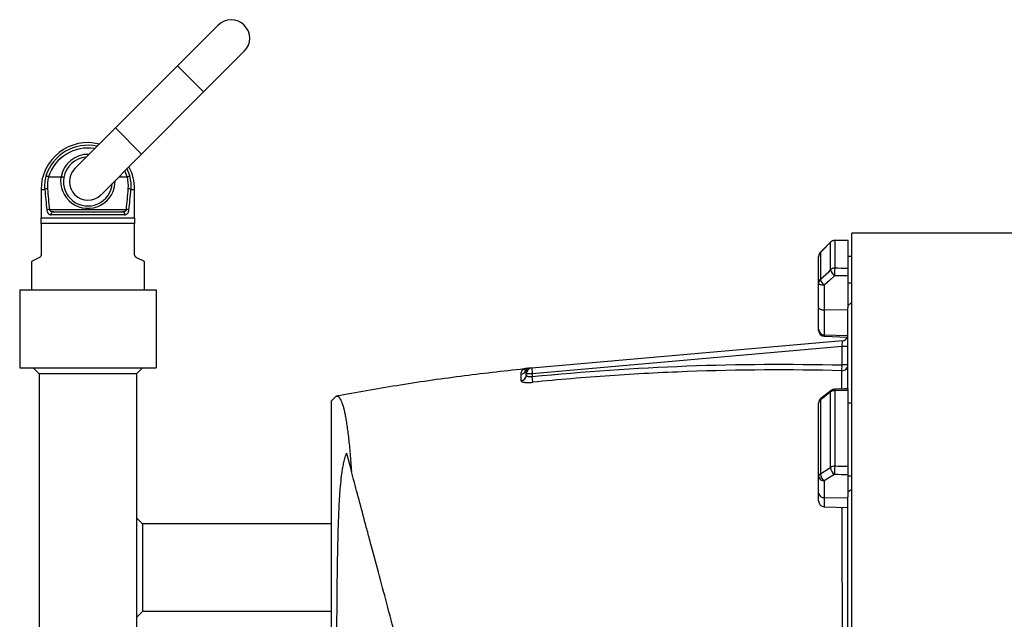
# Model space of a CAD drawing. Header units: millimetres. Extents: x 785 to 5091, y 1649 to 3849.
# Tile 5 of 13: x 849 to 1860, y 2941 to 3556. Entities that reach past the tile are written whole.
import ezdxf

# ---------------------------------------------------------------- set-up
doc = ezdxf.new("R2010")
doc.units = ezdxf.units.MM
doc.header["$LTSCALE"] = 2

msp = doc.modelspace()

# ---------------------------------------------------------------- linework, layer by layer
at = {"color": 7, "linetype": 'Continuous', "lineweight": 25}
for p, q in [((1052.8, 3550.2), (1011.1, 3508.5)), ((1037.9, 3481.7), (1079.6, 3523.4)), ((1011.1, 3508.5), (947.4, 3444.9)), ((974.3, 3418), (1037.9, 3481.7)), ((947.4, 3444.9), (905.7, 3403.2)), ((932.6, 3376.3), (974.3, 3418)), ((878.7, 3394.7), (891.5, 3394.7)), ((951, 3394.7), (959.5, 3394.7)), ((871.1, 3381.7), (871.1, 3352.7)), ((967.1, 3352.7), (967.1, 3381.7)), ((879.6, 3361.2), (958.6, 3361.2)), ((957.1, 3355.7), (881.1, 3355.7)), ((883.5, 3358.7), (954.8, 3358.7)), ((871.1, 3352.7), (967.1, 3352.7)), ((967.1, 3346.7), (871.1, 3346.7)), ((871.1, 3346.7), (871.1, 3314.6)), ((967.1, 3314.6), (967.1, 3346.7)), ((2107.2, 3336.7), (1703.1, 3336.7)), ((1703.1, 2648.7), (1703.1, 3336.7)), ((1681.4, 3327.6), (1670.9, 3317.2)), ((1681.4, 3327.6), (1670.9, 3317.2)), ((1681.4, 3299.2), (1681.4, 3327.5)), ((1685.6, 3329.2), (1685.6, 3300.8)), ((1699.1, 3329.3), (1699.1, 3300.7)), ((1670.9, 3317.1), (1670.9, 3289.5)), ((869.5, 3311.9), (861.1, 3307.7)), ((861.1, 3307.7), (861.1, 3278.7)), ((977.1, 3307.7), (968.8, 3311.9)), ((977.1, 3278.7), (977.1, 3307.7)), ((1669.1, 3285.5), (1669.1, 3313)), ((1703.1, 3313), (1699.1, 3313)), ((1669.1, 3260.2), (1669.1, 3285.5)), ((1699.1, 3293), (1699.1, 3260.1)), ((1703.1, 3285.5), (1699.1, 3285.5)), ((849.1, 3278.7), (849.1, 3198.7)), ((849.1, 3278.7), (989.1, 3278.7)), ((989.1, 3278.7), (989.1, 3198.7)), ((1674.9, 3283.4), (1674.9, 3258.2)), ((1703.1, 3266.2), (1699.1, 3262.4)), ((1669.1, 3238.2), (1669.1, 3260.2)), ((1699.1, 3257.9), (1674.9, 3258.2)), ((1674.9, 3258.2), (1674.9, 3232.3)), ((1699.1, 3177.8), (1699.1, 3260.1)), ((1669.1, 3237.1), (1669.1, 3238.2)), ((1374.6, 3198.7), (1693.6, 3226.6)), ((1699.1, 3231.5), (1674.9, 3232.3)), ((1674.9, 3231.2), (1699.1, 3230.3)), ((1693.1, 3220.5), (1693.6, 3226.6)), ((1693.1, 3220.5), (1375.1, 3192.7)), ((1693.1, 3201.6), (1693.1, 3220.5)), ((1699.1, 3220.5), (1693.1, 3220.5)), ((849.1, 3198.7), (989.1, 3198.7)), ((869.1, 3192.7), (863.1, 3198.7)), ((969.1, 3192.7), (975.1, 3198.7)), ((1368.4, 3197.8), (1368.4, 3197.8)), ((1374.6, 3198.7), (1375.1, 3192.7)), ((1693, 3195.7), (1693.1, 3201.6)), ((1699.1, 3201.6), (1693.1, 3201.6)), ((969.1, 3192.7), (869.1, 3192.7)), ((869.1, 3192.7), (869.1, 2888.6)), ((969.1, 3192.7), (969.1, 2857.4)), ((1375.1, 3192.7), (1369.1, 3192.7)), ((1369.1, 3191.2), (1369.1, 3192.7)), ((1375.1, 3192.7), (1375.1, 3189.7)), ((1375.7, 3183.9), (1375.1, 3189.7)), ((1681.9, 3175.4), (1671.4, 3167.2)), ((1681.4, 3096.6), (1681.4, 3174)), ((1685.6, 3175.3), (1685.6, 3097.7)), ((1699.1, 3175.6), (1699.1, 3097.4)), ((1174, 3169.7), (1169.1, 3164.7)), ((1169.1, 2212.2), (1169.1, 3164.7)), ((1670.9, 3165.7), (1670.9, 3090.1)), ((1669.1, 3087.4), (1669.1, 3162.5)), ((1703.1, 3162.5), (1699.1, 3162.5)), ((1184.5, 3111.2), (1189.6, 3092.3)), ((1669.1, 3070.1), (1669.1, 3087.4)), ((1674.9, 3082.8), (1674.9, 3065.5)), ((1699.1, 3088.9), (1699.1, 3066.4)), ((1703.1, 3087.4), (1699.1, 3087.4)), ((1699.1, 3071.6), (1703.1, 3074.2)), ((1669.1, 3062.1), (1669.1, 3070.1)), ((1699.1, 3064.9), (1674.9, 3065.5)), ((1699.1, 2885.5), (1699.1, 3066.4)), ((1674.9, 3056.1), (1699.1, 3055.3)), ((969.1, 3044.7), (975.1, 3038.7)), ((975.1, 3038.7), (975.1, 2948.7)), ((1169.1, 3038.7), (975.1, 3038.7)), ((969.1, 2942.7), (975.1, 2948.7)), ((1169.1, 2948.7), (975.1, 2948.7))]:
    msp.add_line(p, q, dxfattribs=at)
at = {"color": 8, "linetype": 'Continuous', "lineweight": 25}
for p, q in [((1011.1, 3508.5), (1037.9, 3481.7)), ((947.4, 3444.9), (974.3, 3418)), ((871.1, 3381.7), (874.9, 3381.7)), ((963.4, 3381.7), (967.1, 3381.7)), ((1681.4, 3327.5), (1681.4, 3327.6)), ((1685.6, 3329.2), (1685.6, 3329.3)), ((1670.9, 3317.1), (1670.9, 3317.2)), ((1674.9, 3232.3), (1674.9, 3231.2)), ((1674.9, 3065.5), (1674.9, 3056.1))]:
    msp.add_line(p, q, dxfattribs=at)
at = {"color": 8, "linetype": 'Continuous', "lineweight": 25, "flags": 128}
for points in [[(959.5, 3394.7), (957.4, 3400), (957, 3400.8)], [(959.1, 3402.9), (960.2, 3400.6), (962.3, 3395.3)]]:
    msp.add_lwpolyline(points, dxfattribs=at)
at = {"color": 7, "linetype": 'Continuous', "lineweight": 25, "flags": 128}
for points in [[(1681.4, 3327.5), (1672.9, 3319.1), (1670.9, 3317.1)], [(1699.4, 3329.4), (1695.9, 3329.4), (1685.6, 3329.3)], [(1670.9, 3289.5), (1679.4, 3297.3), (1681.4, 3299.2)], [(1674.9, 3283.4), (1673.8, 3283.5), (1672.7, 3283.6), (1671.7, 3283.8), (1670.8, 3284), (1670.1, 3284.3), (1669.6, 3284.7), (1669.2, 3285.1), (1669.1, 3285.5)], [(1685.4, 3293.1), (1680.3, 3288.4), (1674.9, 3283.4)], [(1669.1, 3260.2), (1669.2, 3259.8), (1669.6, 3259.5), (1670.1, 3259.1), (1670.8, 3258.8), (1671.7, 3258.5), (1672.7, 3258.3), (1673.8, 3258.2), (1674.9, 3258.2)], [(1681.4, 3174), (1672.9, 3167.3), (1670.9, 3165.7)], [(1699.3, 3177), (1695.8, 3177), (1685.5, 3176.7)], [(1670.9, 3090.1), (1679.4, 3095.3), (1681.4, 3096.6)], [(1685.4, 3089.2), (1680.3, 3086.1), (1674.9, 3082.8)]]:
    msp.add_lwpolyline(points, dxfattribs=at)
at = {"color": 7, "linetype": 'Continuous', "lineweight": 25}
for centre, radius, start, end in [((1066.2, 3536.8), 19, 315, 135), ((919.1, 3381.7), 48, 75.9096, 180), ((919.1, 3389.7), 25, 94.4642, 170.3138), ((919.1, 3389.7), 19, 135, 315), ((919.1, 3381.7), 48, 0, 28.8602), ((917.5, 3385.2), 42.8, 166.3917, 184.6809), ((917.6, 3385.6), 40.1, 166.7781, 184.6812), ((919.1, 3389.7), 25, 170.3138, 355.5358), ((920.6, 3385.6), 40.1, 355.3188, 13.2219), ((920.7, 3385.2), 42.8, 355.3191, 13.6083), ((878, 3373.9), 8.42, 92.0498, 111.3532), ((960.3, 3373.9), 8.42, 68.6468, 87.9502), ((880.3, 3351.7), 9.51, 94.1261, 110.4177), ((883.8, 3356), 2.74, 97.3922, 185.8486), ((954.4, 3356), 2.74, 354.1514, 82.6078), ((957.9, 3351.7), 9.51, 69.5823, 85.8739), ((1685.6, 3323.3), 6, 90.363, 134.7461), ((1685.6, 3323.2), 6.05, 89.9192, 134.4068), ((1675.1, 3313), 6, 134.7469, 180), ((1675, 3312.9), 5.85, 134.3985, 179.9144), ((1685.6, 3294.7), 6.19, 89.7313, 132.9143), ((1692.9, 3302.5), 12, 196.0844, 231.3032), ((1793.5, 3294.1), 108.1, 176.3999, 180.4867), ((1674.6, 3285.4), 5.5, 132.8743, 179.6804), ((1682.4, 3292.8), 12, 196.0682, 231.3112), ((1675.1, 3238.2), 5.95, 180.3923, 268.4241), ((1675.1, 3237.1), 6, 180, 268), ((1693.1, 3232.5), 6, 275, 338.2658), ((1363.1, 3198.2), 6, 275.7676, 331.4012), ((1373.7, 3192.6), 5.98, 95.0294, 152.1918), ((1370.6, 3192.3), 6, 95.017, 111.4438), ((1375.1, 3192.7), 6, 95, 180), ((1693.2, 3201.7), 5.93, 267.9118, 359.2827), ((1363.2, 3191.3), 5.91, 275.1153, 359.4113), ((1685.5, 3168.2), 7.05, 89.1134, 125.8752), ((1685.6, 3170.7), 6, 91.298, 128.2638), ((1675.1, 3162.5), 6, 128.2646, 180), ((1673.2, 3162.3), 4.11, 124.8552, 177.9943), ((1685.5, 3089.8), 7.91, 88.912, 121.174), ((1690.8, 3097), 9.46, 182.473, 235.0626), ((1901.9, 3088.1), 216.5, 177.4633, 179.7098), ((1672.5, 3087.1), 3.41, 118.8176, 176.1145), ((1674.5, 3088.1), 5.38, 188.2348, 274.9179), ((1680.3, 3090.5), 9.46, 182.4559, 235.0656), ((1674.5, 3070.9), 5.38, 188.2348, 274.9179), ((1675.1, 3062.1), 6, 180, 268)]:
    msp.add_arc(centre, radius, start, end, dxfattribs=at)
at = {"color": 8, "linetype": 'Continuous', "lineweight": 25}
for centre, radius, start, end in [((919.1, 3381.7), 45.3, 78.014, 162.5663), ((919.1, 3381.7), 42.4, 80.5327, 162.1568), ((919.1, 3389.7), 28, 87.7321, 169.7303), ((919.1, 3390.3), 28, 170.9021, 1.1294), ((1683.1, 3174.2), 1.71, 133.0353, 187.8333), ((1679.2, 3175.4), 6.41, 358.9749, 11.8624), ((1672.6, 3165.9), 1.71, 132.9918, 187.8734)]:
    msp.add_arc(centre, radius, start, end, dxfattribs=at)
at = {"color": 7, "linetype": 'Continuous', "lineweight": 25}
for centre, major_axis, ratio, start_param, end_param in [((919.1, 3471.6), (0, 231.4), 0.207407, 1.969536, 2.071025), ((919.1, 3472.2), (0, 231.4), 0.194444, 1.969536, 2.071025), ((919.1, 3472.2), (0, 231.4), 0.194444, 4.212161, 4.313649), ((919.1, 3471.6), (0, 231.4), 0.207407, 4.212161, 4.313649), ((1841, 2648.7), (19644.5, 120.3), 0.03469, 1.577808, 1.578496), ((1841, 2648.7), (19644.5, -236.9), 0.033097, 1.57842, 1.579108), ((1840.8, 2646.7), (19644.5, -234.9), 0.03281, 1.578403, 1.579101), ((1841, 2648.7), (19644.5, 445.1), 0.026971, 1.57741, 1.578098), ((1841, 2648.7), (19644.5, -530.4), 0.022626, 1.578632, 1.57932), ((1840.8, 2644.1), (19644.5, -525.8), 0.022431, 1.578611, 1.579309)]:
    msp.add_ellipse(centre, major_axis=major_axis, ratio=ratio, start_param=start_param, end_param=end_param, dxfattribs=at)
for points, knots in [([(878.6, 3394.7), (878.3, 3394.8), (878, 3394.9), (877.5, 3395), (877.2, 3395.1), (876.8, 3395.2), (876.5, 3395.2), (876.2, 3395.3), (876.1, 3395.3), (876, 3395.3)], [0, 0, 0, 0, 0.25, 0.25, 0.5, 0.5, 0.75, 0.75, 1, 1, 1, 1]), ([(891.6, 3394.7), (891.8, 3394.7), (892, 3394.7), (892.3, 3394.6), (892.5, 3394.5), (892.9, 3394.5), (893.1, 3394.4), (893.4, 3394.4), (893.5, 3394.3), (893.9, 3394.2), (894.1, 3394.1), (894.4, 3394), (894.5, 3394), (894.5, 3393.9)], [0, 0, 0, 0, 0.125, 0.125, 0.25, 0.25, 0.375, 0.375, 0.5, 0.5, 0.75, 0.75, 1, 1, 1, 1]), ([(959.7, 3394.7), (960, 3394.8), (960.2, 3394.9), (960.8, 3395), (961, 3395.1), (961.5, 3395.2), (961.7, 3395.2), (962.1, 3395.3), (962.2, 3395.3), (962.3, 3395.3)], [0, 0, 0, 0, 0.25, 0.25, 0.5, 0.5, 0.75, 0.75, 1, 1, 1, 1]), ([(877, 3360.6), (877.1, 3360.2), (877.1, 3359.8), (877.3, 3359.1), (877.4, 3358.7), (877.7, 3358.1), (877.8, 3357.8), (878.1, 3357.3), (878.3, 3357.1), (878.7, 3356.7), (878.9, 3356.5), (879.3, 3356.2), (879.5, 3356.1), (880.1, 3355.8), (880.6, 3355.7), (881.1, 3355.7)], [0, 0, 0, 0, 0.125, 0.125, 0.25, 0.25, 0.375, 0.375, 0.5, 0.5, 0.625, 0.625, 0.75, 0.75, 1, 1, 1, 1]), ([(883.5, 3358.7), (883.1, 3358.7), (882.7, 3358.8), (881.9, 3358.9), (881.5, 3359), (880.8, 3359.4), (880.5, 3359.6), (880.1, 3360.1), (880, 3360.3), (879.8, 3360.7), (879.7, 3360.9), (879.6, 3361.2)], [0, 0, 0, 0, 0.25, 0.25, 0.5, 0.5, 0.75, 0.75, 0.875, 0.875, 1, 1, 1, 1]), ([(958.6, 3361.2), (958.6, 3360.9), (958.5, 3360.7), (958.3, 3360.3), (958.2, 3360.1), (957.8, 3359.6), (957.4, 3359.4), (956.7, 3359), (956.3, 3358.9), (955.6, 3358.8), (955.2, 3358.7), (954.8, 3358.7)], [0, 0, 0, 0, 0.125, 0.125, 0.25, 0.25, 0.5, 0.5, 0.75, 0.75, 1, 1, 1, 1]), ([(957.1, 3355.7), (957.6, 3355.7), (958.1, 3355.8), (959, 3356.2), (959.4, 3356.5), (960, 3357.1), (960.1, 3357.3), (960.5, 3357.8), (960.6, 3358.1), (960.9, 3358.8), (961, 3359.1), (961.1, 3359.8), (961.2, 3360.2), (961.2, 3360.6)], [0, 0, 0, 0, 0.25, 0.25, 0.5, 0.5, 0.625, 0.625, 0.75, 0.75, 0.875, 0.875, 1, 1, 1, 1]), ([(871.1, 3314.6), (871.1, 3314.4), (871.1, 3314.2), (871, 3313.9), (871, 3313.7), (870.9, 3313.4), (870.8, 3313.3), (870.7, 3313), (870.6, 3312.9), (870.4, 3312.6), (870.2, 3312.4), (869.8, 3312.1), (869.7, 3312), (869.5, 3311.9)], [0, 0, 0, 0, 0.125, 0.125, 0.25, 0.25, 0.375, 0.375, 0.5, 0.5, 0.75, 0.75, 1, 1, 1, 1]), ([(968.8, 3311.9), (968.6, 3312), (968.4, 3312.1), (968.1, 3312.4), (967.9, 3312.6), (967.6, 3313), (967.4, 3313.2), (967.2, 3313.9), (967.1, 3314.2), (967.1, 3314.6)], [0, 0, 0, 0, 0.25, 0.25, 0.5, 0.5, 0.75, 0.75, 1, 1, 1, 1]), ([(1699.1, 3300.7), (1699.1, 3300.6), (1699.1, 3300.4), (1699.1, 3300), (1699.1, 3299.7), (1699.1, 3299.2), (1699.1, 3298.9), (1699.1, 3298.3), (1699.1, 3297.9), (1699.1, 3297.2), (1699.1, 3296.9), (1699.1, 3296.1), (1699.1, 3295.7), (1699.1, 3294.9), (1699.1, 3294.5), (1699.1, 3293.7), (1699.1, 3293.4), (1699.1, 3293)], [0, 0, 0, 0, 0.125, 0.125, 0.25, 0.25, 0.375, 0.375, 0.5, 0.5, 0.625, 0.625, 0.75, 0.75, 0.875, 0.875, 1, 1, 1, 1]), ([(1366.8, 3197.5), (1345, 3195.1), (1301.3, 3190.2), (1237, 3180.9), (1194.7, 3173.3), (1174.1, 3169.6)], [0, 0, 0, 0, 0.3379166, 0.6769091, 1, 1, 1, 1]), ([(1368.4, 3197.9), (1368.3, 3197.8), (1367.8, 3197.6), (1367.2, 3197.6), (1366.8, 3197.5)], [0, 0, 0, 0, 0.32723, 1, 1, 1, 1]), ([(1370.2, 3198.3), (1370.2, 3198.3), (1370.1, 3198.3), (1370.9, 3198.3), (1371.8, 3198.4), (1372.7, 3198.5), (1373.2, 3198.5)], [0, 0, 0, 0, 0.133272, 0.418036, 0.712892, 1, 1, 1, 1]), ([(1375.1, 3189.7), (1427.9, 3195), (1480.9, 3198.6), (1587, 3202.6), (1640.1, 3202.9), (1693.1, 3201.6)], [0, 0, 0, 0, 0.5, 0.5, 1, 1, 1, 1]), ([(1693, 3195.7), (1640, 3197.1), (1587.1, 3196.8), (1507.7, 3193.8), (1481.3, 3192.4), (1428.4, 3188.8), (1402.1, 3186.5), (1375.7, 3183.9)], [0, 0, 0, 0, 0.5, 0.5, 0.75, 0.75, 1, 1, 1, 1]), ([(1363.7, 3185.4), (1363.7, 3186.8), (1363.7, 3188.1), (1363.7, 3190.3), (1363.7, 3191.4), (1363.7, 3192.3)], [0, 0, 0, 0, 0.5, 0.5, 1, 1, 1, 1]), ([(1363.7, 3185.4), (1363.7, 3185.2), (1363.8, 3185.1), (1364.1, 3184.8), (1364.3, 3184.6), (1364.9, 3184.3), (1365.3, 3184.2), (1366.2, 3184), (1366.7, 3183.9), (1367.5, 3183.8), (1367.8, 3183.8), (1368.4, 3183.7), (1368.7, 3183.7), (1369.7, 3183.7), (1370.4, 3183.6), (1371.5, 3183.6), (1371.9, 3183.6), (1372.6, 3183.7), (1373, 3183.7), (1374.1, 3183.7), (1374.9, 3183.8), (1375.7, 3183.9)], [0, 0, 0, 0, 0.125, 0.125, 0.25, 0.25, 0.375, 0.375, 0.5, 0.5, 0.5625, 0.5625, 0.625, 0.625, 0.75, 0.75, 0.8125, 0.8125, 0.875, 0.875, 1, 1, 1, 1]), ([(1375.1, 3189.7), (1374.7, 3189.6), (1374.3, 3189.5), (1373.5, 3189.5), (1373.1, 3189.4), (1372.4, 3189.4), (1372.1, 3189.5), (1371.4, 3189.5), (1371.1, 3189.6), (1370.5, 3189.8), (1370.3, 3189.9), (1369.9, 3190.1), (1369.7, 3190.2), (1369.4, 3190.5), (1369.3, 3190.6), (1369.2, 3190.9), (1369.1, 3191.1), (1369.1, 3191.2)], [0, 0, 0, 0, 0.125, 0.125, 0.25, 0.25, 0.375, 0.375, 0.5, 0.5, 0.625, 0.625, 0.75, 0.75, 0.875, 0.875, 1, 1, 1, 1]), ([(1699.1, 3177), (1699.1, 3177), (1699.1, 3177), (1699.1, 3176.5), (1699.1, 3175.9), (1699.1, 3175.6)], [0, 0, 0, 0, 0.196907, 0.67463, 1, 1, 1, 1]), ([(1174, 3169.7), (1174.9, 3169.8), (1175.7, 3169.5), (1177.3, 3168.1), (1178, 3167), (1180.3, 3162.3), (1181.7, 3157.5), (1183.2, 3150), (1183.3, 3149.2), (1183.7, 3147.4), (1183.8, 3146.5), (1184.3, 3143.7), (1184.6, 3141.8), (1185.5, 3135.6), (1186.1, 3131.1), (1187.2, 3121.4), (1187.7, 3116.1), (1188.7, 3104.8), (1189.2, 3098.7), (1189.6, 3092.3)], [0, 0, 0, 0, 0.125, 0.125, 0.25, 0.25, 0.5, 0.5, 0.53125, 0.53125, 0.5625, 0.5625, 0.625, 0.625, 0.75, 0.75, 0.875, 0.875, 1, 1, 1, 1]), ([(1173.2, 2208.9), (1173.2, 2215.4), (1173.2, 2222.2), (1173.2, 2236.3), (1173.2, 2243.5), (1173.3, 2266.1), (1173.3, 2282.1), (1173.3, 2307.6), (1173.3, 2316.3), (1173.3, 2327.5), (1173.3, 2329.8), (1173.4, 2334.3), (1173.4, 2336.6), (1173.4, 2343.5), (1173.4, 2348.2), (1173.4, 2371.6), (1173.4, 2390.9), (1173.5, 2430.8), (1173.5, 2451.3), (1173.5, 2477.7), (1173.5, 2483), (1173.6, 2493.7), (1173.6, 2499.1), (1173.6, 2515.3), (1173.6, 2526.1), (1173.7, 2558.7), (1173.7, 2580.6), (1173.8, 2624.7), (1173.8, 2646.9), (1173.8, 2672.1), (1173.9, 2674.9), (1173.9, 2680.4), (1173.9, 2683.2), (1173.9, 2691.6), (1173.9, 2697.1), (1173.9, 2713.7), (1174, 2724.6), (1174, 2757.3), (1174.1, 2778.7), (1174.2, 2810.4), (1174.2, 2820.9), (1174.3, 2836.5), (1174.3, 2841.7), (1174.3, 2852), (1174.3, 2857.2), (1174.4, 2882.5), (1174.5, 2902), (1174.7, 2939.6), (1174.9, 2957.7), (1175.1, 2979.4), (1175.1, 2983.7), (1175.3, 2992.2), (1175.3, 2996.4), (1175.5, 3008.9), (1175.7, 3017), (1176, 3028.8), (1176.1, 3032.6), (1176.3, 3040.3), (1176.5, 3044), (1176.9, 3055.2), (1177.3, 3062.4), (1178, 3073), (1178.3, 3076.4), (1179, 3083.3), (1179.4, 3086.7), (1180.1, 3091.9), (1180.3, 3093.6), (1180.9, 3097), (1181.2, 3098.7), (1181.9, 3102.2), (1182.3, 3103.9), (1183.3, 3107.5), (1183.9, 3109.3), (1184.5, 3111.2)], [0, 0, 0, 0, 0.03125, 0.03125, 0.0625, 0.0625, 0.125, 0.125, 0.15625, 0.15625, 0.164062, 0.164062, 0.171875, 0.171875, 0.1875, 0.1875, 0.25, 0.25, 0.3125, 0.3125, 0.328125, 0.328125, 0.34375, 0.34375, 0.375, 0.375, 0.4375, 0.4375, 0.5, 0.5, 0.507812, 0.507812, 0.515625, 0.515625, 0.53125, 0.53125, 0.5625, 0.5625, 0.625, 0.625, 0.65625, 0.65625, 0.671875, 0.671875, 0.6875, 0.6875, 0.75, 0.75, 0.8125, 0.8125, 0.828125, 0.828125, 0.84375, 0.84375, 0.875, 0.875, 0.890625, 0.890625, 0.90625, 0.90625, 0.9375, 0.9375, 0.953125, 0.953125, 0.96875, 0.96875, 0.976562, 0.976562, 0.984375, 0.984375, 0.992188, 0.992188, 1, 1, 1, 1]), ([(1453, 2109.2), (1452.6, 2110.9), (1452, 2113.1), (1450.5, 2118.8), (1449.6, 2122.1), (1448, 2127.8), (1447.5, 2129.8), (1446.7, 2132.9), (1446.4, 2133.9), (1445.8, 2136.1), (1445.5, 2137.2), (1444, 2143), (1442.6, 2148), (1438.2, 2164.6), (1434.7, 2177.6), (1428.7, 2200.1), (1426.5, 2208.1), (1423.7, 2218.7), (1423.1, 2220.9), (1421.9, 2225.3), (1421.3, 2227.5), (1419.5, 2234.2), (1418.3, 2238.8), (1412, 2262.1), (1406.6, 2282.3), (1398, 2314.7), (1395, 2325.9), (1391.1, 2340.2), (1390.3, 2343.1), (1388.8, 2348.9), (1388, 2351.9), (1385.6, 2360.7), (1384.1, 2366.6), (1379.2, 2384.6), (1376, 2396.7), (1369.4, 2421.4), (1366, 2433.9), (1359.2, 2459.4), (1355.7, 2472.3), (1351.3, 2488.7), (1350.5, 2492), (1348.7, 2498.6), (1347.8, 2501.9), (1345.1, 2511.9), (1343.3, 2518.6), (1334.4, 2552), (1327.2, 2578.8), (1312.7, 2632.9), (1305.4, 2660), (1297.2, 2690.8), (1296.3, 2694.2), (1294.5, 2701), (1293.5, 2704.4), (1290.8, 2714.5), (1289, 2721.3), (1283.6, 2741.4), (1280.1, 2754.7), (1273, 2781), (1269.5, 2794.1), (1262.6, 2819.9), (1259.2, 2832.7), (1254.1, 2851.6), (1252.4, 2857.9), (1249.9, 2867.3), (1249.1, 2870.4), (1247.4, 2876.6), (1246.6, 2879.7), (1242.5, 2895), (1239.3, 2907), (1229.9, 2941.9), (1224, 2964.1), (1215.5, 2995.5), (1212.8, 3005.6), (1209.5, 3017.9), (1208.9, 3020.4), (1207.6, 3025.2), (1206.9, 3027.6), (1205, 3034.7), (1203.8, 3039.3), (1200.2, 3052.8), (1197.9, 3061.3), (1193.6, 3077.5), (1191.5, 3085.1), (1189.6, 3092.3)], [0, 0, 0, 0, 0.03125, 0.03125, 0.0625, 0.0625, 0.078125, 0.078125, 0.085937, 0.085937, 0.09375, 0.09375, 0.125, 0.125, 0.1875, 0.1875, 0.21875, 0.21875, 0.226562, 0.226562, 0.234375, 0.234375, 0.25, 0.25, 0.3125, 0.3125, 0.34375, 0.34375, 0.351562, 0.351562, 0.359375, 0.359375, 0.375, 0.375, 0.40625, 0.40625, 0.4375, 0.4375, 0.46875, 0.46875, 0.476562, 0.476562, 0.484375, 0.484375, 0.5, 0.5, 0.5625, 0.5625, 0.625, 0.625, 0.632812, 0.632812, 0.640625, 0.640625, 0.65625, 0.65625, 0.6875, 0.6875, 0.71875, 0.71875, 0.75, 0.75, 0.765625, 0.765625, 0.773437, 0.773437, 0.78125, 0.78125, 0.8125, 0.8125, 0.875, 0.875, 0.90625, 0.90625, 0.914062, 0.914062, 0.921875, 0.921875, 0.9375, 0.9375, 0.96875, 0.96875, 1, 1, 1, 1]), ([(1699.1, 3097.4), (1699.1, 3097.1), (1699.1, 3096.7), (1699.1, 3096), (1699.1, 3095.7), (1699.1, 3094.9), (1699.1, 3094.5), (1699.1, 3093.8), (1699.1, 3093.4), (1699.1, 3092.6), (1699.1, 3092.2), (1699.1, 3091.4), (1699.1, 3091.1), (1699.1, 3090.4), (1699.1, 3090), (1699.1, 3089.4), (1699.1, 3089.1), (1699.1, 3088.9)], [0, 0, 0, 0, 0.125, 0.125, 0.25, 0.25, 0.375, 0.375, 0.5, 0.5, 0.625, 0.625, 0.75, 0.75, 0.875, 0.875, 1, 1, 1, 1])]:
    msp.add_open_spline(points, degree=3, knots=knots, dxfattribs=at)
for points in [[(878.7, 3394.7), (878.7, 3394.7), (878.6, 3394.7), (878.6, 3394.7)], [(891.5, 3394.7), (891.5, 3394.7), (891.5, 3394.7), (891.6, 3394.7)], [(959.7, 3394.7), (959.6, 3394.7), (959.6, 3394.7), (959.5, 3394.7)], [(871.1, 3346.7), (871.1, 3349), (871.1, 3351.1), (871.1, 3352.7)], [(967.1, 3352.7), (967.1, 3351), (967.1, 3349), (967.1, 3346.7)]]:
    msp.add_open_spline(points, degree=3, dxfattribs=at)
at = {"color": 8, "linetype": 'Continuous', "lineweight": 25}
for points, knots in [([(1363.7, 3192.3), (1363.9, 3193.1), (1364.1, 3194.6), (1365.2, 3196.3), (1366.7, 3197.4), (1366.8, 3197.4), (1366.8, 3197.4)], [0, 0, 0, 0, 0.255127, 0.510853, 0.797128, 1, 1, 1, 1]), ([(1368.4, 3195.4), (1368.3, 3195.6), (1367.8, 3196.6), (1368.3, 3197.7), (1368.4, 3197.8), (1368.4, 3197.8)], [0, 0, 0, 0, 0.170773, 0.673217, 1, 1, 1, 1]), ([(1369.1, 3192.8), (1369.1, 3193), (1369.1, 3194), (1368.7, 3194.8), (1368.4, 3195.4)], [0, 0, 0, 0, 0.246074, 1, 1, 1, 1]), ([(1693, 3176.9), (1693, 3180.4), (1693, 3187.7), (1693, 3193), (1693, 3195.7)], [0, 0, 0, 0, 0.472537, 1, 1, 1, 1]), ([(1693.5, 2884.5), (1693.5, 2889.9), (1693.5, 2904.7), (1693.5, 2928), (1693.5, 2954.5), (1693.4, 2980.3), (1693.4, 3005.4), (1693.4, 3029.4), (1693.3, 3046.1), (1693.3, 3054.3), (1693.3, 3055.5)], [0, 0, 0, 0, 0.083532, 0.230174, 0.376929, 0.52357, 0.674469, 0.825489, 0.976386, 1, 1, 1, 1])]:
    msp.add_open_spline(points, degree=3, knots=knots, dxfattribs=at)

doc.saveas('drawing.dxf')
